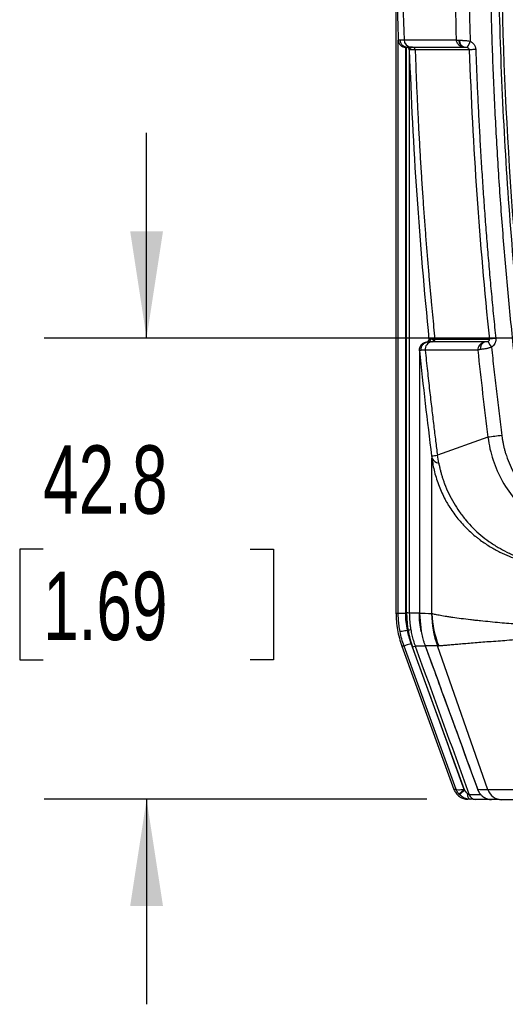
# Model space of a CAD drawing. Header units: millimetres. Extents: x 19 to 819, y 19 to 629.
# Tile 3 of 54: x 154 to 199, y 342 to 434. Entities that reach past the tile are written whole.
import ezdxf

# ---------------------------------------------------------------- set-up
doc = ezdxf.new("R2010")
doc.units = ezdxf.units.MM
doc.header["$LTSCALE"] = 3
doc.layers.add('DIMENSIONS', color=140, linetype='Continuous', lineweight=25)
doc.styles.add('SLDTEXTSTYLE0', font='TXT', dxfattribs={"width": 0.7})
doc.dimstyles.new('SLDDIMSTYLE1', dxfattribs={"dimtxt": 6.474023, "dimasz": 9.906, "dimexe": 0, "dimexo": 0.0625, "dimgap": 1.618506, "dimtad": 0, "dimtih": 1, "dimtoh": 1, "dimrnd": 1e-09, "dimzin": 12, "dimdsep": 46, "dimtxsty": 'SLDTEXTSTYLE0', "dimsah": 1, "dimcen": 0.09, "dimadec": 0, "dimazin": 3, "dimtfac": 1, "dimtmove": 0, "dimatfit": 0, "dimfxl": 0, "dimfrac": 2, "dimtolj": 1, "dimtzin": 12, "dimarcsym": 0})

# ---------------------------------------------------------------- blocks, each defined once
blk = doc.blocks.new('_D_1')
at = {"layer": 'DIMENSIONS'}
for p, q in [((165.386, 404.122), (165.386, 423.172)), ((202.277, 404.122), (155.861, 404.122)), ((155.766, 384.509), (153.592, 384.509)), ((153.592, 384.509), (153.592, 374.219)), ((175.005, 384.509), (177.179, 384.509)), ((177.179, 384.509), (177.179, 374.219)), ((153.592, 374.219), (155.766, 374.219)), ((177.179, 374.219), (175.005, 374.219)), ((191.436, 361.272), (155.861, 361.272)), ((165.386, 361.272), (165.386, 342.222))]:
    blk.add_line(p, q, dxfattribs=at)
for points in [[(165.386, 404.122), (166.91, 414.028), (163.862, 414.028)], [(165.386, 361.272), (163.862, 351.366), (166.91, 351.366)]]:
    blk.add_solid(points, dxfattribs=at)
at = {"layer": 'DIMENSIONS', "char_height": 6.35, "attachment_point": 1, "style": 'SLDTEXTSTYLE0'}
for s, insert in [('42.8', (155.766, 394.144)), ('1.69', (155.766, 382.405))]:
    blk.add_mtext(s, dxfattribs=dict(at, insert=insert))

msp = doc.modelspace()

# ---------------------------------------------------------------- linework, layer by layer
for p, q in [((188.563, 444.853), (188.563, 378.579)), ((188.774, 378.57), (188.774, 431.8)), ((189.316, 431.824), (194.163, 431.824)), ((189.474, 378.551), (189.474, 431.123)), ((189.517, 431.167), (189.626, 431.146)), ((189.684, 431.144), (189.555, 431.123)), ((189.555, 378.577), (189.555, 431.123)), ((189.615, 431.144), (189.626, 431.146)), ((189.782, 431.129), (189.676, 431.146)), ((189.692, 431.146), (189.684, 431.144)), ((189.805, 430.881), (189.805, 378.57)), ((190.112, 431.146), (194.946, 431.146)), ((191.633, 403.932), (191.488, 403.757)), ((191.54, 403.759), (191.501, 403.747)), ((191.635, 403.964), (191.633, 403.989)), ((191.635, 403.961), (191.633, 403.985)), ((197.11, 394.901), (192.416, 393.229)), ((191.902, 378.512), (191.902, 392.974)), ((190.743, 378.545), (190.91, 376.845)), ((189.626, 376.99), (189.692, 376.99)), ((189.104, 375.504), (193.951, 362.187)), ((194.163, 362.19), (189.316, 375.501)), ((194.946, 362.142), (190.112, 375.415)), ((197.11, 362.152), (192.416, 375.525)), ((196.182, 362.126), (196.167, 362.164)), ((196.192, 362.128), (196.167, 362.164))]:
    msp.add_line(p, q)
at = {"flags": 128}
for points in [[(195.979, 430.925), (195.881, 430.922), (195.786, 430.919), (195.695, 430.915), (195.611, 430.912), (195.536, 430.91), (195.471, 430.907), (195.417, 430.905), (195.377, 430.904)], [(190.741, 402.941), (190.741, 403.082), (190.752, 403.154)], [(190.743, 378.545), (190.741, 378.543), (190.741, 378.535)], [(189.974, 375.74), (189.848, 375.694), (189.727, 375.65), (189.614, 375.609), (189.516, 375.573), (189.434, 375.543), (189.372, 375.521), (189.332, 375.506), (189.316, 375.501)], [(191.281, 375.512), (191.281, 375.512), (191.283, 375.513)], [(194.419, 361.756), (194.431, 361.766), (194.46, 361.791), (194.507, 361.831), (194.568, 361.884), (194.642, 361.947), (194.726, 362.02), (194.817, 362.098), (194.912, 362.18)], [(194.946, 362.142), (194.857, 362.055), (194.771, 361.97), (194.692, 361.892), (194.623, 361.824), (194.565, 361.767), (194.522, 361.724), (194.494, 361.697), (194.483, 361.686)], [(195.189, 361.815), (195.201, 361.705), (195.22, 361.601), (195.248, 361.507), (195.282, 361.425), (195.322, 361.359), (195.367, 361.31), (195.416, 361.28), (195.466, 361.269)], [(196.418, 361.727), (196.416, 361.732), (196.417, 361.733)]]:
    msp.add_lwpolyline(points, dxfattribs=at)
for centre, radius, start, end in [((189.473, 431.823), 0.7, 181.86411, 270.01139), ((189.995, 431.824), 0.678, 179.9389, 268.2364), ((195, 431.722), 0.584, 174.38946, 261.29582), ((195.055, 431.711), 0.576, 173.08898, 259.08837), ((189.555, 430.873), 0.25, 1.99499, 90.01173), ((190.105, 430.903), 0.242, 0.05678, 88.241), ((212.599, 423.102), 19.166, 153.37389, 155.28103), ((191.437, 403.012), 0.701, 93.16384, 136.63313), ((191.967, 403.074), 0.69, 98.43487, 186.79825), ((191.831, 404.001), 0.247, 278.00419, 6.4314), ((191.93, 403.999), 0.247, 278.74698, 6.65255), ((197.012, 403.176), 0.606, 106.78423, 191.16002), ((215.817, 415.697), 22.182, 212.43239, 214.06547), ((220.886, 180.796), 224.481, 95.89263, 96.04637), ((248.037, 2.818), 395.376, 97.21259, 97.4006), ((189.792, 413.372), 20.312, 275.89359, 277.42295), ((192.685, 393.337), 0.863, 204.8927, 260.4926), ((189.306, 385.101), 6.552, 265.33976, 271.46299), ((189.614, 376.264), 2.313, 85.28177, 91.47507), ((200.944, 378.605), 9.067, 180.68576, 199.85854), ((200.788, 378.839), 8.891, 182.11125, 201.98376), ((21.635, 838.193), 492.492, 290.00435, 290.03343), ((195.987, 361.912), 0.65, 199.97593, 269.2403), ((198.418, 362.62), 1.389, 199.69041, 269.1241)]:
    msp.add_arc(centre, radius, start, end)
for points, knots in [([(235.887, 383.777), (235.617, 383.778), (235.077, 383.78), (234.268, 383.796), (233.46, 383.822), (232.652, 383.859), (231.845, 383.906), (231.039, 383.965), (230.234, 384.034), (229.429, 384.115), (228.625, 384.206), (227.822, 384.307), (227.019, 384.42), (226.217, 384.543), (225.416, 384.677), (223.954, 384.942), (221.843, 385.389), (219.558, 385.985), (217.746, 386.526), (216.729, 386.855), (216.054, 387.085), (215.602, 387.24), (215.154, 387.406), (214.706, 387.569), (214.256, 387.705), (213.791, 387.769), (213.327, 387.782), (212.863, 387.78), (212.049, 387.781), (211.119, 387.781), (210.188, 387.781), (209.491, 387.776), (208.795, 387.791), (207.877, 387.887), (206.751, 388.132), (205.463, 388.629), (204.266, 389.314), (203.181, 390.171), (202.243, 391.184), (201.463, 392.326), (200.968, 393.366), (200.669, 394.235), (200.493, 394.9), (200.372, 395.579), (200.288, 396.266), (200.208, 396.955), (200.103, 397.805), (199.966, 398.952), (199.65, 401.707), (199.203, 405.908), (198.696, 411.426), (198.265, 416.949), (197.913, 422.477), (197.638, 428.01), (197.44, 433.548), (197.32, 439.091), (197.264, 446.485), (197.388, 455.726), (197.847, 466.805), (198.618, 477.869), (199.385, 485.688), (199.907, 490.282), (200.069, 491.655), (200.215, 492.875), (200.331, 493.792), (200.411, 494.407), (200.503, 494.865), (200.617, 495.317), (200.777, 495.839), (200.999, 496.424), (201.398, 497.271), (202.019, 498.269), (202.934, 499.337), (204.008, 500.251), (205.206, 500.989), (206.506, 501.536), (207.646, 501.816), (208.575, 501.936), (209.145, 501.962), (209.646, 501.964), (210.113, 501.961), (210.87, 501.963), (211.75, 501.963), (212.61, 501.963), (213.152, 501.965), (213.534, 501.965), (213.842, 501.983), (214.177, 502.03), (214.51, 502.119), (214.848, 502.231), (215.198, 502.357), (215.649, 502.519), (216.891, 502.949), (218.935, 503.593), (221.698, 504.319), (224.487, 504.914), (227.307, 505.379), (229.674, 505.657), (231.58, 505.816), (233.015, 505.901), (234.451, 505.955), (235.408, 505.962), (235.887, 505.966)], [0, 0, 0, 0, 0.00453, 0.009057, 0.013581, 0.018104, 0.022626, 0.027148, 0.03167, 0.036195, 0.040722, 0.045252, 0.049786, 0.054324, 0.058869, 0.06342, 0.079257, 0.095072, 0.103036, 0.111007, 0.113003, 0.115008, 0.119024, 0.121029, 0.12301, 0.126902, 0.128848, 0.1308, 0.134703, 0.142509, 0.146412, 0.150316, 0.15421, 0.158094, 0.165797, 0.173471, 0.181181, 0.188857, 0.196583, 0.204255, 0.211987, 0.215828, 0.219669, 0.223524, 0.227399, 0.231284, 0.235157, 0.241779, 0.250672, 0.281686, 0.312685, 0.343674, 0.374659, 0.405648, 0.436645, 0.467656, 0.498689, 0.56074, 0.62275, 0.684769, 0.746845, 0.754597, 0.762355, 0.770055, 0.775224, 0.777864, 0.780458, 0.783062, 0.785682, 0.789621, 0.793552, 0.801381, 0.809256, 0.817077, 0.824956, 0.832779, 0.840652, 0.844576, 0.848493, 0.850215, 0.852975, 0.85634, 0.862926, 0.867736, 0.870772, 0.872033, 0.87415, 0.875941, 0.8777, 0.879917, 0.881929, 0.883943, 0.887963, 0.903988, 0.919892, 0.935891, 0.951843, 0.967835, 0.975891, 0.983934, 0.991969, 1, 1, 1, 1]), ([(235.886, 384.527), (234.004, 384.525), (232.134, 384.612), (228.426, 384.959), (226.585, 385.218), (222.933, 385.905), (221.121, 386.332), (218.424, 387.103), (217.529, 387.381), (216.415, 387.757), (216.192, 387.833), (215.858, 387.95), (215.749, 387.989), (215.533, 388.067), (215.421, 388.109), (215.19, 388.195), (215.071, 388.238), (214.82, 388.321), (214.687, 388.361), (214.41, 388.429), (214.27, 388.456), (213.996, 388.495), (213.861, 388.508), (213.597, 388.525), (213.467, 388.529), (213.276, 388.53), (213.217, 388.53), (213.101, 388.53), (212.81, 388.53), (212.52, 388.53), (211.822, 388.531), (211.357, 388.531), (210.66, 388.531), (210.424, 388.531), (209.957, 388.529), (209.727, 388.527), (209.389, 388.53), (209.278, 388.531), (209.061, 388.537), (208.955, 388.542), (208.637, 388.563), (208.426, 388.585), (207.377, 388.734), (206.574, 388.974), (205.425, 389.521), (205.057, 389.732), (204.362, 390.202), (204.033, 390.462), (203.414, 391.035), (203.124, 391.348), (202.6, 392.006), (202.363, 392.353), (201.944, 393.082), (201.76, 393.468), (201.456, 394.255), (201.334, 394.658), (201.198, 395.271), (201.161, 395.477), (201.097, 395.907), (201.07, 396.129), (201.016, 396.585), (200.988, 396.82), (200.932, 397.278), (200.793, 398.423), (200.66, 399.568), (199.725, 407.82), (199.101, 415.178), (198.266, 429.898), (198.055, 437.265), (198.046, 452.014), (198.249, 459.399), (198.863, 470.448), (199.12, 474.128), (199.736, 481.482), (200.096, 485.157), (200.609, 489.74), (200.715, 490.656), (200.879, 492.03), (200.935, 492.488), (201.019, 493.174), (201.047, 493.403), (201.09, 493.746), (201.104, 493.865), (201.132, 494.075), (201.148, 494.18), (201.238, 494.703), (201.342, 495.116), (201.617, 495.936), (201.786, 496.334), (202.18, 497.092), (202.406, 497.456), (202.917, 498.152), (203.2, 498.482), (203.806, 499.085), (204.131, 499.362), (204.827, 499.868), (205.199, 500.097), (205.961, 500.489), (206.355, 500.653), (207.168, 500.922), (207.592, 501.027), (208.229, 501.134), (208.442, 501.161), (208.866, 501.198), (209.079, 501.208), (209.521, 501.215), (209.749, 501.213), (210.224, 501.212), (210.457, 501.212), (211.158, 501.213), (211.625, 501.213), (212.327, 501.213), (212.561, 501.213), (213.027, 501.213), (213.26, 501.211), (213.643, 501.22), (213.841, 501.229), (214.053, 501.254), (214.197, 501.275), (214.271, 501.288), (214.626, 501.362), (214.88, 501.446), (215.356, 501.612), (215.575, 501.693), (216.022, 501.851), (216.245, 501.929), (217.364, 502.309), (218.264, 502.592), (220.976, 503.375), (222.801, 503.808), (226.488, 504.504), (228.349, 504.767), (232.107, 505.122), (234.008, 505.214), (235.887, 505.217)], [0, 0, 0, 0, 0.03125, 0.03125, 0.0625, 0.0625, 0.09375, 0.09375, 0.109375, 0.109375, 0.113281, 0.113281, 0.115234, 0.115234, 0.117187, 0.117187, 0.119141, 0.119141, 0.121094, 0.121094, 0.123047, 0.123047, 0.125, 0.125, 0.126953, 0.126953, 0.12793, 0.12793, 0.128906, 0.132812, 0.132812, 0.140625, 0.140625, 0.144531, 0.144531, 0.148437, 0.148437, 0.150391, 0.150391, 0.152344, 0.152344, 0.15625, 0.15625, 0.171875, 0.171875, 0.179687, 0.179687, 0.1875, 0.1875, 0.195312, 0.195312, 0.203125, 0.203125, 0.210937, 0.210937, 0.21875, 0.21875, 0.222656, 0.222656, 0.226562, 0.226562, 0.230469, 0.230469, 0.234375, 0.25, 0.25, 0.375, 0.375, 0.5, 0.5, 0.625, 0.625, 0.6875, 0.6875, 0.75, 0.75, 0.765625, 0.765625, 0.773438, 0.773438, 0.777344, 0.777344, 0.779297, 0.779297, 0.78125, 0.78125, 0.789063, 0.789063, 0.796875, 0.796875, 0.804688, 0.804688, 0.8125, 0.8125, 0.820313, 0.820313, 0.828125, 0.828125, 0.835938, 0.835938, 0.84375, 0.84375, 0.847656, 0.847656, 0.851563, 0.851563, 0.855469, 0.855469, 0.859375, 0.859375, 0.867188, 0.867188, 0.871094, 0.871094, 0.875, 0.875, 0.876953, 0.87793, 0.87793, 0.878906, 0.878906, 0.882813, 0.882813, 0.886719, 0.886719, 0.890625, 0.890625, 0.90625, 0.90625, 0.9375, 0.9375, 0.96875, 0.96875, 1, 1, 1, 1]), ([(270.527, 396.829), (270.515, 396.734), (270.504, 396.64), (270.492, 396.545), (270.478, 396.432), (270.463, 396.314), (270.449, 396.199), (270.435, 396.083), (270.421, 395.972), (270.408, 395.867), (270.303, 395.029), (270.057, 394.157), (269.649, 393.323), (269.241, 392.489), (268.672, 391.698), (267.974, 391.032), (267.277, 390.365), (266.456, 389.826), (265.592, 389.453), (264.728, 389.08), (263.827, 388.873), (262.962, 388.812), (262.529, 388.781), (262.088, 388.792), (261.631, 388.792), (261.175, 388.792), (260.718, 388.792), (260.262, 388.792), (259.805, 388.792), (259.349, 388.792), (258.892, 388.792), (258.434, 388.792), (257.98, 388.799), (257.539, 388.727), (257.097, 388.654), (256.671, 388.5), (256.249, 388.348), (255.827, 388.196), (255.403, 388.048), (254.976, 387.905), (254.123, 387.619), (253.26, 387.351), (252.388, 387.103), (245.417, 385.111), (237.894, 384.374), (230.546, 385.03), (226.872, 385.358), (223.244, 386.025), (219.749, 387), (218.876, 387.243), (218.01, 387.506), (217.154, 387.787), (216.94, 387.857), (216.727, 387.928), (216.514, 388.001), (216.301, 388.073), (216.09, 388.147), (215.877, 388.222), (215.451, 388.372), (215.038, 388.545), (214.603, 388.652), (214.385, 388.705), (214.163, 388.74), (213.939, 388.762), (213.827, 388.773), (213.714, 388.78), (213.602, 388.785), (213.489, 388.79), (213.377, 388.792), (213.263, 388.792), (212.806, 388.792), (212.35, 388.792), (211.893, 388.792), (211.437, 388.792), (210.979, 388.792), (210.523, 388.792), (210.296, 388.792), (210.063, 388.79), (209.835, 388.789), (209.606, 388.788), (209.383, 388.789), (209.17, 388.795), (208.318, 388.817), (207.418, 388.979), (206.544, 389.307), (205.67, 389.635), (204.827, 390.129), (204.097, 390.761), (203.367, 391.392), (202.755, 392.157), (202.303, 392.977), (201.852, 393.798), (201.561, 394.671), (201.417, 395.515), (201.346, 395.938), (201.3, 396.393), (201.244, 396.846), (201.189, 397.298), (201.134, 397.75), (201.08, 398.203), (200.972, 399.108), (200.867, 400.013), (200.765, 400.919), (200.562, 402.731), (200.371, 404.545), (200.193, 406.361), (198.766, 420.889), (198.146, 435.537), (198.342, 450.168), (198.441, 457.483), (198.743, 464.795), (199.247, 472.085), (199.5, 475.73), (199.803, 479.37), (200.156, 483.003), (200.332, 484.819), (200.522, 486.634), (200.723, 488.446), (200.824, 489.352), (200.928, 490.258), (201.035, 491.163), (201.089, 491.615), (201.143, 492.068), (201.198, 492.52), (201.225, 492.746), (201.254, 492.977), (201.282, 493.206), (201.296, 493.32), (201.31, 493.433), (201.324, 493.546), (201.338, 493.658), (201.352, 493.767), (201.366, 493.877), (201.42, 494.314), (201.505, 494.722), (201.631, 495.15), (201.756, 495.577), (201.92, 496.004), (202.124, 496.421), (202.532, 497.255), (203.102, 498.045), (203.799, 498.712), (204.496, 499.378), (205.317, 499.917), (206.181, 500.29), (207.045, 500.663), (207.946, 500.87), (208.811, 500.931), (209.244, 500.962), (209.685, 500.952), (210.142, 500.952), (210.598, 500.952), (211.055, 500.952), (211.512, 500.952), (211.968, 500.952), (212.424, 500.952), (212.881, 500.952), (213.339, 500.952), (213.793, 500.944), (214.235, 501.017), (214.676, 501.089), (215.103, 501.244), (215.524, 501.396), (215.946, 501.548), (216.37, 501.695), (216.797, 501.838), (217.651, 502.124), (218.514, 502.392), (219.385, 502.641), (226.356, 504.632), (233.879, 505.37), (241.227, 504.714), (244.901, 504.386), (248.529, 503.718), (252.024, 502.744), (252.897, 502.5), (253.763, 502.238), (254.619, 501.957), (254.833, 501.886), (255.046, 501.815), (255.259, 501.743), (255.472, 501.67), (255.683, 501.597), (255.896, 501.522), (256.322, 501.371), (256.735, 501.198), (257.17, 501.092), (257.388, 501.039), (257.61, 501.004), (257.834, 500.982), (257.946, 500.971), (258.059, 500.963), (258.172, 500.959), (258.284, 500.954), (258.396, 500.952), (258.51, 500.952), (258.967, 500.952), (259.423, 500.952), (259.88, 500.952), (260.337, 500.952), (260.794, 500.952), (261.25, 500.952), (261.478, 500.952), (261.71, 500.954), (261.938, 500.954), (262.167, 500.955), (262.39, 500.954), (262.603, 500.949), (263.456, 500.926), (264.355, 500.765), (265.229, 500.437), (266.103, 500.109), (266.946, 499.614), (267.676, 498.983), (268.406, 498.352), (269.018, 497.587), (269.47, 496.766), (269.921, 495.946), (270.212, 495.073), (270.356, 494.228), (270.428, 493.806), (270.474, 493.35), (270.529, 492.898), (270.585, 492.446), (270.639, 491.993), (270.693, 491.541), (270.801, 490.636), (270.906, 489.731), (271.008, 488.825), (271.211, 487.012), (271.402, 485.198), (271.58, 483.382), (273.007, 468.854), (273.628, 454.207), (273.431, 439.576), (273.333, 432.26), (273.03, 424.949), (272.526, 417.658), (272.273, 414.013), (271.97, 410.373), (271.617, 406.741), (271.441, 404.924), (271.252, 403.11), (271.05, 401.298), (270.949, 400.391), (270.845, 399.486), (270.738, 398.581), (270.685, 398.128), (270.63, 397.676), (270.575, 397.223), (270.559, 397.092), (270.543, 396.96), (270.527, 396.829)], [0.99723, 0.99723, 0.99723, 0.99723, 0.998047, 0.998047, 0.998047, 0.999023, 0.999023, 0.999023, 1, 1, 1, 1.007812, 1.007812, 1.007812, 1.015625, 1.015625, 1.015625, 1.023438, 1.023438, 1.023438, 1.03125, 1.03125, 1.03125, 1.035156, 1.035156, 1.035156, 1.039062, 1.039062, 1.039062, 1.042969, 1.042969, 1.042969, 1.046875, 1.046875, 1.046875, 1.050781, 1.050781, 1.050781, 1.054688, 1.054688, 1.054688, 1.0625, 1.0625, 1.0625, 1.125, 1.125, 1.125, 1.15625, 1.15625, 1.15625, 1.164062, 1.164062, 1.164062, 1.166016, 1.166016, 1.166016, 1.167969, 1.167969, 1.167969, 1.171875, 1.171875, 1.171875, 1.173828, 1.173828, 1.173828, 1.174805, 1.174805, 1.174805, 1.175781, 1.175781, 1.175781, 1.179688, 1.179688, 1.179688, 1.183594, 1.183594, 1.183594, 1.185547, 1.185547, 1.185547, 1.1875, 1.1875, 1.1875, 1.195312, 1.195312, 1.195312, 1.203125, 1.203125, 1.203125, 1.210938, 1.210938, 1.210938, 1.21875, 1.21875, 1.21875, 1.222656, 1.222656, 1.222656, 1.226562, 1.226562, 1.226562, 1.234375, 1.234375, 1.234375, 1.25, 1.25, 1.25, 1.375, 1.375, 1.375, 1.4375, 1.4375, 1.4375, 1.46875, 1.46875, 1.46875, 1.484375, 1.484375, 1.484375, 1.492188, 1.492188, 1.492188, 1.496094, 1.496094, 1.496094, 1.498047, 1.498047, 1.498047, 1.499023, 1.499023, 1.499023, 1.5, 1.5, 1.5, 1.503906, 1.503906, 1.503906, 1.507812, 1.507812, 1.507812, 1.515625, 1.515625, 1.515625, 1.523438, 1.523438, 1.523438, 1.53125, 1.53125, 1.53125, 1.535156, 1.535156, 1.535156, 1.539062, 1.539062, 1.539062, 1.542969, 1.542969, 1.542969, 1.546875, 1.546875, 1.546875, 1.550781, 1.550781, 1.550781, 1.554688, 1.554688, 1.554688, 1.5625, 1.5625, 1.5625, 1.625, 1.625, 1.625, 1.65625, 1.65625, 1.65625, 1.664062, 1.664062, 1.664062, 1.666016, 1.666016, 1.666016, 1.667969, 1.667969, 1.667969, 1.671875, 1.671875, 1.671875, 1.673828, 1.673828, 1.673828, 1.674805, 1.674805, 1.674805, 1.675781, 1.675781, 1.675781, 1.679688, 1.679688, 1.679688, 1.683594, 1.683594, 1.683594, 1.685547, 1.685547, 1.685547, 1.6875, 1.6875, 1.6875, 1.695312, 1.695312, 1.695312, 1.703125, 1.703125, 1.703125, 1.710938, 1.710938, 1.710938, 1.71875, 1.71875, 1.71875, 1.722656, 1.722656, 1.722656, 1.726562, 1.726562, 1.726562, 1.734375, 1.734375, 1.734375, 1.75, 1.75, 1.75, 1.875, 1.875, 1.875, 1.9375, 1.9375, 1.9375, 1.96875, 1.96875, 1.96875, 1.984375, 1.984375, 1.984375, 1.992188, 1.992188, 1.992188, 1.996094, 1.996094, 1.996094, 1.99723, 1.99723, 1.99723, 1.99723]), ([(195.466, 458.052), (195.444, 457.376), (195.401, 456.024), (195.35, 453.997), (195.308, 451.969), (195.277, 449.941), (195.256, 447.913), (195.245, 445.886), (195.245, 443.858), (195.256, 441.83), (195.277, 439.802), (195.308, 437.775), (195.35, 435.747), (195.401, 433.719), (195.444, 432.368), (195.466, 431.692)], [0, 0, 0, 0, 0.076945, 0.15388, 0.230805, 0.307723, 0.384636, 0.461546, 0.538454, 0.615364, 0.692277, 0.769195, 0.84612, 0.923055, 1, 1, 1, 1]), ([(188.564, 444.728), (188.569, 443.219), (188.579, 440.259), (188.652, 435.95), (188.734, 433.15), (188.774, 431.8)], [0, 0, 0, 0, 0.35011, 0.68677, 1, 1, 1, 1]), ([(188.774, 431.8), (188.775, 431.803), (188.777, 431.808), (188.791, 431.813), (188.814, 431.818), (188.846, 431.821), (188.887, 431.823), (188.922, 431.823), (188.94, 431.824)], [0, 0, 0, 0, 0.165899, 0.33221, 0.498856, 0.665757, 0.832832, 1, 1, 1, 1]), ([(188.94, 431.824), (188.952, 431.737), (188.976, 431.558), (189.137, 431.333), (189.332, 431.191), (189.47, 431.173), (189.517, 431.167)], [0, 0, 0, 0, 0.2689815, 0.5591825, 0.8493841, 1, 1, 1, 1]), ([(194.163, 431.824), (194.179, 431.819), (194.204, 431.81), (194.243, 431.799), (194.286, 431.789), (194.34, 431.781), (194.394, 431.78), (194.419, 431.78)], [0, 0, 0, 0, 0.245598, 0.413702, 0.500326, 0.766374, 1, 1, 1, 1]), ([(194.912, 431.146), (194.886, 431.146), (194.833, 431.148), (194.752, 431.162), (194.666, 431.187), (194.578, 431.225), (194.491, 431.277), (194.413, 431.34), (194.324, 431.432), (194.243, 431.553), (194.185, 431.696), (194.17, 431.785), (194.163, 431.824)], [0, 0, 0, 0, 0.069613, 0.144984, 0.226065, 0.312622, 0.404199, 0.500105, 0.583682, 0.749682, 0.890328, 1, 1, 1, 1]), ([(194.483, 431.781), (194.509, 431.781), (194.558, 431.781), (194.637, 431.781), (194.714, 431.78), (194.79, 431.778), (194.864, 431.775), (194.972, 431.769), (195.115, 431.756), (195.294, 431.731), (195.41, 431.704), (195.466, 431.692)], [0, 0, 0, 0, 0.096375, 0.187795, 0.273999, 0.354803, 0.430097, 0.49983, 0.677335, 0.844022, 1, 1, 1, 1]), ([(189.692, 431.146), (189.749, 431.146), (189.815, 431.122), (189.911, 431.029), (189.936, 430.962), (189.938, 430.904)], [0, 0, 0, 0, 0.5, 0.5, 1, 1, 1, 1]), ([(190.112, 431.146), (190.082, 431.146), (190.021, 431.146), (189.94, 431.146), (189.866, 431.146), (189.8, 431.146), (189.741, 431.146), (189.708, 431.146), (189.692, 431.146)], [0, 0, 0, 0, 0.166912, 0.333534, 0.500009, 0.666481, 0.833097, 1, 1, 1, 1]), ([(189.938, 430.904), (189.924, 430.904), (189.896, 430.904), (189.863, 430.902), (189.837, 430.899), (189.818, 430.894), (189.807, 430.889), (189.805, 430.884), (189.805, 430.881)], [0, 0, 0, 0, 0.167068, 0.334058, 0.500908, 0.667556, 0.833941, 1, 1, 1, 1]), ([(190.347, 430.904), (190.317, 430.904), (190.258, 430.904), (190.178, 430.904), (190.106, 430.904), (190.042, 430.904), (189.985, 430.904), (189.954, 430.904), (189.938, 430.904)], [0, 0, 0, 0, 0.168038, 0.335628, 0.502694, 0.669161, 0.834953, 1, 1, 1, 1]), ([(190.347, 430.904), (190.372, 430.215), (190.421, 428.856), (190.506, 426.85), (190.598, 424.904), (190.695, 423.02), (190.798, 421.196), (190.906, 419.433), (191.017, 417.73), (191.131, 416.089), (191.247, 414.508), (191.364, 412.989), (191.483, 411.529), (191.601, 410.131), (191.719, 408.793), (191.835, 407.516), (191.95, 406.299), (192.062, 405.143), (192.138, 404.393), (192.175, 404.028)], [0, 0, 0, 0, 0.076781, 0.151318, 0.22361, 0.293657, 0.36146, 0.427018, 0.490331, 0.551399, 0.610223, 0.666801, 0.721135, 0.773225, 0.823069, 0.870669, 0.916024, 0.959134, 1, 1, 1, 1]), ([(194.946, 431.146), (194.988, 431.146), (195.033, 431.145), (195.117, 431.137), (195.156, 431.129), (195.189, 431.117)], [0, 0, 0, 0, 0.5, 0.5, 1, 1, 1, 1]), ([(195.189, 431.117), (195.243, 431.097), (195.289, 431.067), (195.355, 430.993), (195.375, 430.949), (195.377, 430.904)], [0, 0, 0, 0, 0.5, 0.5, 1, 1, 1, 1]), ([(195.466, 431.692), (195.495, 431.676), (195.553, 431.646), (195.633, 431.59), (195.706, 431.527), (195.772, 431.457), (195.835, 431.373), (195.892, 431.276), (195.938, 431.163), (195.969, 431.046), (195.976, 430.966), (195.979, 430.925)], [0, 0, 0, 0, 0.1024279, 0.2026494, 0.3017205, 0.400734, 0.5007848, 0.6253285, 0.750292, 0.8755053, 1, 1, 1, 1]), ([(195.979, 430.925), (196.004, 430.236), (196.055, 428.857), (196.145, 426.789), (196.244, 424.722), (196.355, 422.655), (196.477, 420.589), (196.609, 418.524), (196.752, 416.46), (196.906, 414.397), (197.071, 412.334), (197.246, 410.272), (197.433, 408.211), (197.629, 406.15), (197.77, 404.778), (197.84, 404.091)], [0, 0, 0, 0, 0.076946, 0.153881, 0.230806, 0.307724, 0.384636, 0.461546, 0.538454, 0.615363, 0.692276, 0.769194, 0.846119, 0.923054, 1, 1, 1, 1]), ([(191.508, 403.758), (191.36, 403.737), (191.132, 403.703), (190.828, 403.425), (190.772, 403.211), (190.743, 403.102)], [0, 0, 0, 0, 0.471875, 0.731452, 1, 1, 1, 1]), ([(190.906, 402.99), (190.897, 403.072), (190.903, 403.162), (190.953, 403.342), (190.998, 403.432), (191.122, 403.584), (191.2, 403.646), (191.368, 403.73), (191.457, 403.753), (191.54, 403.759)], [0, 0, 0, 0, 0.25, 0.25, 0.5, 0.5, 0.75, 0.75, 1, 1, 1, 1]), ([(191.54, 403.759), (191.599, 403.763), (191.666, 403.793), (191.755, 403.901), (191.773, 403.974), (191.767, 404.033)], [0, 0, 0, 0, 0.5, 0.5, 1, 1, 1, 1]), ([(191.865, 403.756), (191.838, 403.756), (191.784, 403.757), (191.712, 403.758), (191.647, 403.758), (191.589, 403.759), (191.556, 403.759), (191.54, 403.759)], [0, 0, 0, 0, 0.2010499, 0.4013677, 0.6011615, 0.8006377, 1, 1, 1, 1]), ([(191.633, 403.989), (191.634, 403.994), (191.635, 404.003), (191.647, 404.014), (191.665, 404.023), (191.692, 404.029), (191.725, 404.033), (191.753, 404.033), (191.767, 404.033)], [0, 0, 0, 0, 0.166304, 0.332806, 0.499466, 0.666245, 0.833103, 1, 1, 1, 1]), ([(191.767, 404.033), (191.783, 404.033), (191.814, 404.033), (191.87, 404.032), (191.932, 404.031), (192, 404.03), (192.051, 404.029), (192.077, 404.029)], [0, 0, 0, 0, 0.201274, 0.401988, 0.602064, 0.801426, 1, 1, 1, 1]), ([(191.967, 403.756), (191.95, 403.756), (191.915, 403.756), (191.882, 403.756), (191.865, 403.756)], [0, 0, 0, 0, 0.501735, 1, 1, 1, 1]), ([(196.837, 403.756), (196.722, 403.742), (196.623, 403.704), (196.454, 403.6), (196.384, 403.535), (196.22, 403.321), (196.167, 403.153), (196.167, 402.991)], [0, 0, 0, 0, 0.25, 0.25, 0.5, 0.5, 1, 1, 1, 1]), ([(197.095, 403.801), (197.062, 403.784), (197.02, 403.773), (196.93, 403.76), (196.882, 403.757), (196.837, 403.756)], [0, 0, 0, 0, 0.5, 0.5, 1, 1, 1, 1]), ([(197.241, 404.028), (197.247, 403.984), (197.235, 403.939), (197.184, 403.86), (197.143, 403.825), (197.095, 403.801)], [0, 0, 0, 0, 0.5, 0.5, 1, 1, 1, 1]), ([(197.84, 404.091), (197.842, 404.059), (197.847, 403.996), (197.84, 403.901), (197.823, 403.807), (197.795, 403.715), (197.738, 403.583), (197.632, 403.419), (197.505, 403.322), (197.441, 403.272)], [0, 0, 0, 0, 0.1003915, 0.1993743, 0.2982447, 0.3983036, 0.5008065, 0.7473153, 1, 1, 1, 1]), ([(190.741, 402.81), (190.741, 402.792), (190.741, 402.751), (190.741, 402.669), (190.742, 402.556), (190.742, 402.403), (190.742, 402.199), (190.742, 401.825), (190.743, 401.245), (190.743, 400.389), (190.743, 399.397), (190.742, 398.417), (190.742, 397.531), (190.741, 396.866), (190.741, 396.152), (190.741, 395.645), (190.741, 395.374)], [0, 0, 0, 0, 0.025606, 0.057639, 0.096097, 0.140978, 0.192282, 0.250005, 0.385792, 0.499881, 0.617161, 0.749935, 0.812232, 0.874538, 0.932873, 1, 1, 1, 1]), ([(191.281, 402.992), (191.25, 402.992), (191.187, 402.991), (191.104, 402.991), (191.029, 402.99), (190.962, 402.99), (190.924, 402.99), (190.906, 402.99)], [0, 0, 0, 0, 0.201522, 0.402384, 0.602483, 0.801721, 1, 1, 1, 1]), ([(191.281, 402.992), (191.349, 402.348), (191.481, 401.102), (191.682, 399.293), (191.877, 397.606), (192.065, 396.039), (192.243, 394.594), (192.36, 393.671), (192.416, 393.229)], [0, 0, 0, 0, 0.197488, 0.382648, 0.555479, 0.715981, 0.864155, 1, 1, 1, 1]), ([(196.418, 403.059), (196.401, 403.057), (196.366, 403.053), (196.317, 403.044), (196.272, 403.032), (196.217, 403.013), (196.187, 403), (196.167, 402.991)], [0, 0, 0, 0, 0.152233, 0.319131, 0.50014, 0.665638, 1, 1, 1, 1]), ([(197.441, 403.272), (197.407, 403.259), (197.338, 403.233), (197.23, 403.199), (197.117, 403.168), (197.001, 403.141), (196.873, 403.115), (196.729, 403.093), (196.568, 403.072), (196.47, 403.063), (196.418, 403.059)], [0, 0, 0, 0, 0.09173, 0.187542, 0.287571, 0.391847, 0.500286, 0.641643, 0.80877, 1, 1, 1, 1]), ([(197.441, 403.272), (197.515, 402.588), (197.662, 401.219), (197.896, 399.166), (198.139, 397.115), (198.311, 395.749), (198.397, 395.066)], [0, 0, 0, 0, 0.250003, 0.5, 0.749997, 1, 1, 1, 1]), ([(190.741, 395.374), (190.741, 395.253), (190.741, 395.005), (190.741, 394.615), (190.741, 394.201), (190.741, 393.64), (190.742, 392.926), (190.742, 391.769), (190.743, 390.248), (190.743, 388.387), (190.743, 386.387), (190.742, 384.554), (190.742, 382.932), (190.742, 381.746), (190.741, 380.796), (190.741, 380.242), (190.741, 380.007)], [0, 0, 0, 0, 0.0294, 0.06011, 0.092129, 0.125456, 0.187743, 0.250021, 0.373489, 0.499921, 0.614166, 0.749955, 0.83396, 0.90364, 0.958988, 1, 1, 1, 1]), ([(197.11, 394.901), (197.204, 394.175), (197.367, 393.467), (197.82, 392.101), (198.11, 391.441), (198.822, 390.17), (199.234, 389.576), (200.156, 388.479), (200.669, 387.972), (201.79, 387.05), (202.383, 386.648), (203.628, 385.953), (204.281, 385.66), (205.645, 385.184), (206.336, 385.008), (207.738, 384.771), (208.447, 384.711), (209.167, 384.709)], [0, 0, 0, 0, 0.125, 0.125, 0.25, 0.25, 0.375, 0.375, 0.5, 0.5, 0.625, 0.625, 0.75, 0.75, 0.875, 0.875, 1, 1, 1, 1]), ([(198.397, 395.066), (198.411, 394.96), (198.44, 394.748), (198.496, 394.433), (198.562, 394.119), (198.638, 393.809), (198.724, 393.5), (198.883, 392.993), (199.151, 392.297), (199.581, 391.442), (200.091, 390.63), (200.87, 389.619), (202.017, 388.5), (203.347, 387.61), (204.491, 387.047), (205.382, 386.7), (206.301, 386.429), (207.135, 386.258), (207.873, 386.159), (208.509, 386.107), (208.935, 386.101), (209.148, 386.098)], [0, 0, 0, 0, 0.020972, 0.041895, 0.062791, 0.083682, 0.104591, 0.125538, 0.187935, 0.250475, 0.312846, 0.375498, 0.500355, 0.625069, 0.687311, 0.75, 0.812285, 0.874981, 0.916539, 0.958171, 1, 1, 1, 1]), ([(191.902, 392.974), (191.957, 392.552), (192.037, 392.117), (192.258, 391.237), (192.399, 390.79), (192.732, 389.93), (192.924, 389.516), (193.159, 389.077), (193.185, 389.028), (193.225, 388.956), (193.238, 388.933), (193.266, 388.883), (193.281, 388.857), (193.353, 388.731), (193.412, 388.633), (193.591, 388.342), (193.714, 388.156), (194.093, 387.616), (194.357, 387.284), (194.901, 386.668), (195.183, 386.382), (195.624, 385.978), (195.774, 385.847), (196.005, 385.656), (196.085, 385.592), (196.244, 385.467), (196.323, 385.407), (196.717, 385.114), (197.025, 384.91), (197.629, 384.544), (197.927, 384.382), (198.51, 384.093), (198.794, 383.966), (199.636, 383.624), (200.182, 383.449), (201.271, 383.17), (201.813, 383.069), (202.91, 382.932), (203.464, 382.899), (204.013, 382.9)], [0, 0, 0, 0, 0.0625, 0.0625, 0.125, 0.125, 0.1875, 0.1875, 0.195312, 0.195312, 0.199219, 0.199219, 0.203125, 0.203125, 0.21875, 0.21875, 0.25, 0.25, 0.3125, 0.3125, 0.375, 0.375, 0.40625, 0.40625, 0.421875, 0.421875, 0.4375, 0.4375, 0.5, 0.5, 0.5625, 0.5625, 0.625, 0.625, 0.75, 0.75, 0.875, 0.875, 1, 1, 1, 1]), ([(192.543, 392.486), (192.566, 392.373), (192.611, 392.15), (192.69, 391.82), (192.776, 391.498), (192.87, 391.185), (192.97, 390.88), (193.154, 390.37), (193.453, 389.668), (193.913, 388.803), (194.446, 387.975), (195.25, 386.933), (196.177, 386.004), (197.218, 385.199), (198.024, 384.677), (198.901, 384.204), (199.778, 383.817), (200.726, 383.486), (201.623, 383.25), (202.447, 383.099), (203.099, 383.017), (203.484, 382.992), (203.65, 382.981)], [0, 0, 0, 0, 0.021834, 0.043322, 0.064445, 0.085185, 0.105524, 0.125447, 0.18829, 0.250277, 0.311646, 0.375404, 0.500445, 0.560086, 0.625701, 0.683017, 0.749726, 0.808045, 0.874515, 0.926388, 0.968084, 1, 1, 1, 1]), ([(188.563, 378.577), (188.586, 378.052), (188.633, 377.002), (188.948, 376), (189.106, 375.499)], [0, 0, 0, 0, 0.499999, 1, 1, 1, 1]), ([(188.563, 378.577), (188.563, 378.577), (188.563, 378.577), (188.563, 378.577), (188.564, 378.577)], [0, 0, 0, 0, 0.009336, 1, 1, 1, 1]), ([(188.564, 378.577), (188.569, 378.576), (188.579, 378.575), (188.652, 378.573), (188.734, 378.571), (188.774, 378.57)], [0, 0, 0, 0, 0.352167, 0.687759, 1, 1, 1, 1]), ([(188.94, 376.856), (188.922, 376.95), (188.887, 377.139), (188.846, 377.425), (188.814, 377.711), (188.791, 377.997), (188.777, 378.284), (188.775, 378.475), (188.774, 378.57)], [0, 0, 0, 0, 0.167168, 0.334243, 0.501144, 0.66779, 0.834101, 1, 1, 1, 1]), ([(189.555, 378.577), (189.556, 378.488), (189.557, 378.311), (189.569, 378.045), (189.588, 377.78), (189.614, 377.516), (189.648, 377.252), (189.677, 377.077), (189.692, 376.99)], [0, 0, 0, 0, 0.166915, 0.333548, 0.500036, 0.666515, 0.833124, 1, 1, 1, 1]), ([(189.805, 378.57), (189.806, 378.467), (189.808, 378.262), (189.824, 377.954), (189.851, 377.646), (189.888, 377.338), (189.921, 377.135), (189.938, 377.033)], [0, 0, 0, 0, 0.199312, 0.399075, 0.599182, 0.799526, 1, 1, 1, 1]), ([(190.745, 378.555), (190.709, 378.556), (190.575, 378.558), (190.381, 378.561), (190.157, 378.565), (189.96, 378.567), (189.858, 378.569), (189.805, 378.57)], [0, 0, 0, 0, 0.080694, 0.302779, 0.517677, 0.750085, 1, 1, 1, 1]), ([(191.878, 378.496), (191.882, 378.497), (191.89, 378.498), (191.898, 378.507), (191.902, 378.512)], [0, 0, 0, 0, 0.498654, 1, 1, 1, 1]), ([(204.013, 377.272), (203.463, 377.302), (202.911, 377.331), (201.818, 377.394), (201.276, 377.427), (200.183, 377.503), (199.631, 377.544), (198.497, 377.639), (197.923, 377.691), (197.025, 377.779), (196.719, 377.81), (196.327, 377.851), (196.247, 377.859), (196.088, 377.876), (196.008, 377.885), (195.777, 377.91), (195.626, 377.927), (195.185, 377.977), (194.903, 378.012), (194.359, 378.082), (194.095, 378.118), (193.715, 378.173), (193.592, 378.192), (193.413, 378.22), (193.354, 378.229), (193.282, 378.24), (193.267, 378.243), (193.239, 378.247), (193.226, 378.249), (193.186, 378.256), (193.16, 378.26), (192.925, 378.299), (192.733, 378.333), (192.4, 378.396), (192.258, 378.425), (192.038, 378.475), (191.957, 378.496), (191.902, 378.512)], [0, 0, 0, 0, 0.125, 0.125, 0.25, 0.25, 0.375, 0.375, 0.5, 0.5, 0.5625, 0.5625, 0.578125, 0.578125, 0.59375, 0.59375, 0.625, 0.625, 0.6875, 0.6875, 0.75, 0.75, 0.78125, 0.78125, 0.796875, 0.796875, 0.800781, 0.800781, 0.804688, 0.804688, 0.8125, 0.8125, 0.875, 0.875, 0.9375, 0.9375, 1, 1, 1, 1]), ([(188.94, 376.856), (188.942, 376.856), (188.959, 376.86), (189.029, 376.873), (189.082, 376.883), (189.215, 376.909), (189.295, 376.925), (189.461, 376.957), (189.547, 376.974), (189.626, 376.99)], [0, 0, 0, 0, 0.25, 0.25, 0.5, 0.5, 0.75, 0.75, 1, 1, 1, 1]), ([(189.692, 376.99), (189.749, 377), (189.815, 377.011), (189.911, 377.028), (189.936, 377.032), (189.938, 377.033)], [0, 0, 0, 0, 0.5, 0.5, 1, 1, 1, 1]), ([(189.938, 377.033), (189.954, 376.947), (189.985, 376.775), (190.042, 376.518), (190.106, 376.261), (190.178, 376.006), (190.258, 375.752), (190.317, 375.585), (190.347, 375.501)], [0, 0, 0, 0, 0.16504, 0.330828, 0.497293, 0.664361, 0.831955, 1, 1, 1, 1]), ([(190.906, 376.855), (190.924, 376.764), (190.962, 376.583), (191.029, 376.313), (191.104, 376.044), (191.187, 375.777), (191.25, 375.6), (191.281, 375.512)], [0, 0, 0, 0, 0.198282, 0.39752, 0.59762, 0.79848, 1, 1, 1, 1]), ([(203.65, 376.479), (203.556, 376.47), (203.35, 376.45), (203.015, 376.415), (202.625, 376.374), (202.182, 376.327), (201.53, 376.259), (200.737, 376.18), (199.79, 376.094), (198.909, 376.022), (198.029, 375.956), (197.223, 375.897), (196.184, 375.821), (195.256, 375.739), (194.45, 375.67), (193.915, 375.627), (193.455, 375.588), (193.113, 375.558), (192.865, 375.537), (192.682, 375.521), (192.59, 375.514), (192.543, 375.511)], [0, 0, 0, 0, 0.01797, 0.039395, 0.064356, 0.092937, 0.12523, 0.191168, 0.249185, 0.316482, 0.374224, 0.439534, 0.498925, 0.624089, 0.68792, 0.749388, 0.81145, 0.87439, 0.914702, 0.956619, 1, 1, 1, 1]), ([(191.286, 375.506), (191.254, 375.506), (191.097, 375.505), (190.855, 375.503), (190.56, 375.502), (190.42, 375.501), (190.347, 375.501)], [0, 0, 0, 0, 0.071476, 0.35219, 0.661698, 1, 1, 1, 1]), ([(192.416, 375.525), (192.33, 375.524), (192.147, 375.521), (191.87, 375.518), (191.574, 375.515), (191.382, 375.513), (191.281, 375.512)], [0, 0, 0, 0, 0.208392, 0.444522, 0.708392, 1, 1, 1, 1]), ([(191.283, 375.513), (192.038, 373.45), (193.672, 368.987), (195.305, 364.524), (196.183, 362.125)], [0, 0, 0, 0, 0.462322, 1, 1, 1, 1]), ([(209.167, 362.319), (208.45, 362.301), (207.731, 362.284), (206.318, 362.253), (205.628, 362.238), (204.619, 362.218), (204.287, 362.211), (203.631, 362.199), (203.307, 362.193), (202.367, 362.176), (201.776, 362.167), (200.668, 362.151), (200.147, 362.145), (199.224, 362.136), (198.816, 362.134), (198.286, 362.133), (198.123, 362.133), (197.832, 362.134), (197.703, 362.135), (197.364, 362.14), (197.204, 362.145), (197.11, 362.152)], [0, 0, 0, 0, 0.125, 0.125, 0.25, 0.25, 0.3125, 0.3125, 0.375, 0.375, 0.5, 0.5, 0.625, 0.625, 0.75, 0.75, 0.8125, 0.8125, 0.875, 0.875, 1, 1, 1, 1]), ([(193.949, 362.193), (194.007, 362.067), (194.126, 361.81), (194.442, 361.514), (194.826, 361.313), (195.108, 361.285), (195.246, 361.272)], [0, 0, 0, 0, 0.244206, 0.5, 0.755794, 1, 1, 1, 1]), ([(194.912, 362.18), (194.796, 362.161), (194.695, 362.147), (194.517, 362.129), (194.441, 362.125), (194.255, 362.128), (194.183, 362.15), (194.163, 362.19)], [0, 0, 0, 0, 0.25, 0.25, 0.5, 0.5, 1, 1, 1, 1]), ([(194.419, 361.756), (194.403, 361.776), (194.368, 361.817), (194.319, 361.886), (194.273, 361.959), (194.217, 362.059), (194.185, 362.137), (194.163, 362.19)], [0, 0, 0, 0, 0.152059, 0.318956, 0.500138, 0.660725, 1, 1, 1, 1]), ([(195.466, 361.269), (195.433, 361.27), (195.366, 361.272), (195.262, 361.285), (195.155, 361.306), (195.045, 361.337), (194.923, 361.382), (194.785, 361.45), (194.629, 361.55), (194.534, 361.639), (194.483, 361.686)], [0, 0, 0, 0, 0.092257, 0.188305, 0.288252, 0.392123, 0.499858, 0.644934, 0.81205, 1, 1, 1, 1]), ([(195.189, 361.815), (195.157, 361.837), (195.117, 361.876), (195.033, 361.988), (194.988, 362.06), (194.946, 362.142)], [0, 0, 0, 0, 0.5, 0.5, 1, 1, 1, 1]), ([(195.377, 361.69), (195.375, 361.691), (195.355, 361.704), (195.289, 361.748), (195.242, 361.78), (195.189, 361.815)], [0, 0, 0, 0, 0.5, 0.5, 1, 1, 1, 1]), ([(196.476, 361.675), (196.337, 361.677), (195.793, 361.684), (195.554, 361.688), (195.377, 361.69)], [0, 0, 0, 0, 0.254379, 1, 1, 1, 1]), ([(196.167, 362.164), (196.193, 362.093), (196.246, 361.947), (196.359, 361.806), (196.417, 361.733)], [0, 0, 0, 0, 0.484972, 1, 1, 1, 1]), ([(196.167, 362.164), (196.181, 362.126), (196.205, 362.061), (196.243, 361.986), (196.285, 361.908), (196.339, 361.823), (196.393, 361.757), (196.418, 361.727)], [0, 0, 0, 0, 0.241248, 0.409307, 0.500331, 0.766186, 1, 1, 1, 1]), ([(196.417, 361.733), (196.476, 361.67), (196.595, 361.543), (196.814, 361.399), (197.055, 361.295), (197.223, 361.266), (197.308, 361.252)], [0, 0, 0, 0, 0.250458, 0.500714, 0.750215, 1, 1, 1, 1]), ([(196.418, 361.727), (196.444, 361.698), (196.495, 361.641), (196.577, 361.568), (196.658, 361.505), (196.737, 361.452), (196.812, 361.408), (196.925, 361.351), (197.075, 361.295), (197.264, 361.252), (197.384, 361.246), (197.441, 361.243)], [0, 0, 0, 0, 0.098488, 0.191287, 0.278034, 0.358475, 0.432456, 0.499908, 0.678232, 0.844888, 1, 1, 1, 1]), ([(195.466, 361.269), (195.446, 361.269), (195.406, 361.27), (195.357, 361.27), (195.316, 361.271), (195.285, 361.271), (195.262, 361.272), (195.248, 361.272), (195.247, 361.272), (195.246, 361.272)], [0, 0, 0, 0, 0.142899, 0.285779, 0.428643, 0.571493, 0.714334, 0.857169, 1, 1, 1, 1]), ([(195.979, 361.262), (195.977, 361.262), (195.972, 361.262), (195.952, 361.263), (195.922, 361.263), (195.881, 361.263), (195.806, 361.264), (195.677, 361.266), (195.537, 361.268), (195.466, 361.269)], [0, 0, 0, 0, 0.0999221, 0.198609, 0.2973573, 0.3974611, 0.5001635, 0.7470045, 1, 1, 1, 1]), ([(197.441, 361.243), (197.168, 361.247), (196.479, 361.256), (196.167, 361.26), (195.979, 361.262)], [0, 0, 0, 0, 0.396198, 1, 1, 1, 1]), ([(198.397, 361.231), (198.311, 361.232), (198.139, 361.234), (197.896, 361.237), (197.662, 361.24), (197.515, 361.242), (197.441, 361.243)], [0, 0, 0, 0, 0.250003, 0.5, 0.749997, 1, 1, 1, 1]), ([(209.148, 361.09), (209.041, 361.091), (208.826, 361.094), (208.505, 361.098), (208.185, 361.102), (207.866, 361.107), (207.548, 361.111), (207.021, 361.118), (206.293, 361.127), (205.374, 361.139), (204.482, 361.151), (203.339, 361.166), (202.009, 361.183), (200.863, 361.198), (200.085, 361.208), (199.577, 361.215), (199.148, 361.221), (198.842, 361.225), (198.632, 361.227), (198.489, 361.229), (198.427, 361.23), (198.397, 361.231)], [0, 0, 0, 0, 0.0210546, 0.0420518, 0.0630073, 0.0839365, 0.1048551, 0.1257787, 0.1882691, 0.250491, 0.3132585, 0.3757176, 0.5002217, 0.6253838, 0.6877443, 0.7499674, 0.8125513, 0.8751344, 0.916734, 0.9582983, 1, 1, 1, 1])]:
    msp.add_open_spline(points, degree=3, knots=knots)
for points in [[(189.317, 457.919), (189.036, 449.224), (189.035, 440.52), (189.316, 431.824)], [(194.163, 457.92), (193.877, 449.224), (193.877, 440.519), (194.163, 431.824)], [(188.94, 431.824), (189.03, 431.823), (189.156, 431.823), (189.316, 431.824)], [(194.419, 431.78), (194.44, 431.78), (194.461, 431.78), (194.483, 431.781)], [(189.626, 431.146), (189.709, 431.146), (189.824, 431.146), (189.974, 431.146)], [(189.805, 430.881), (190.115, 421.908), (190.726, 412.929), (191.633, 403.989)], [(189.974, 431.146), (191.62, 431.145), (193.266, 431.145), (194.912, 431.146)], [(195.377, 430.904), (193.7, 430.903), (192.024, 430.903), (190.347, 430.904)], [(194.912, 431.146), (194.923, 431.146), (194.934, 431.146), (194.946, 431.146)], [(195.377, 430.904), (195.693, 421.928), (196.315, 412.962), (197.241, 404.028)], [(191.633, 403.985), (191.633, 403.987), (191.633, 403.988), (191.633, 403.989)], [(196.837, 403.756), (195.214, 403.754), (193.591, 403.754), (191.967, 403.756)], [(192.077, 404.029), (192.108, 404.028), (192.141, 404.028), (192.175, 404.028)], [(192.175, 404.028), (193.864, 404.026), (195.552, 404.026), (197.241, 404.028)], [(190.741, 402.941), (190.741, 402.973), (190.797, 402.988), (190.906, 402.99)], [(190.741, 402.941), (191.081, 399.678), (191.46, 396.419), (191.878, 393.166)], [(190.741, 402.941), (190.741, 402.911), (190.741, 402.868), (190.741, 402.81)], [(196.167, 402.991), (194.538, 402.989), (192.91, 402.989), (191.281, 402.992)], [(196.167, 402.991), (196.453, 400.291), (196.768, 397.594), (197.11, 394.901)], [(191.878, 393.166), (191.886, 393.102), (191.894, 393.037), (191.902, 392.974)], [(192.543, 392.486), (192.497, 392.727), (192.454, 392.977), (192.416, 393.229)], [(190.741, 380.007), (190.741, 379.517), (190.741, 379.027), (190.741, 378.535)], [(189.626, 376.99), (189.525, 377.502), (189.474, 378.022), (189.474, 378.551)], [(191.878, 378.496), (191.46, 378.516), (191.081, 378.527), (190.741, 378.535)], [(190.906, 376.855), (190.797, 377.406), (190.741, 377.966), (190.741, 378.535)], [(189.974, 375.74), (189.824, 376.15), (189.709, 376.567), (189.626, 376.99)], [(189.692, 376.99), (189.785, 376.453), (189.926, 375.928), (190.112, 375.415)], [(189.316, 375.501), (189.156, 375.939), (189.03, 376.394), (188.94, 376.856)], [(189.316, 375.501), (189.176, 375.5), (189.105, 375.499), (189.106, 375.499)], [(194.912, 362.18), (193.266, 366.7), (191.62, 371.22), (189.974, 375.74)], [(190.347, 375.501), (192.024, 370.897), (193.7, 366.293), (195.377, 361.69)], [(191.281, 375.512), (192.91, 371.063), (194.538, 366.613), (196.167, 362.164)], [(192.416, 375.525), (192.454, 375.512), (192.497, 375.508), (192.543, 375.511)], [(194.163, 362.19), (194.02, 362.192), (193.949, 362.193), (193.949, 362.193)], [(194.483, 361.686), (194.461, 361.709), (194.44, 361.732), (194.419, 361.756)], [(194.946, 362.142), (194.934, 362.154), (194.923, 362.167), (194.912, 362.18)], [(197.11, 362.152), (196.768, 362.156), (196.453, 362.16), (196.167, 362.164)]]:
    msp.add_open_spline(points, degree=3)

# ---------------------------------------------------------------- dimensions: what is measured, and where the dimension line sits
at = {"layer": 'DIMENSIONS'}
dim = msp.add_linear_dim(base=(165.386, 404.122), p1=(195.246, 361.272), p2=(206.087, 404.122), angle=90, dimstyle='SLDDIMSTYLE1', dxfattribs=at)
dim.commit()
dim.dimension.update_dxf_attribs({"geometry": '_D_1', "text_midpoint": (165.386, 384.509), "dimtype": 160})

doc.saveas('drawing.dxf')
